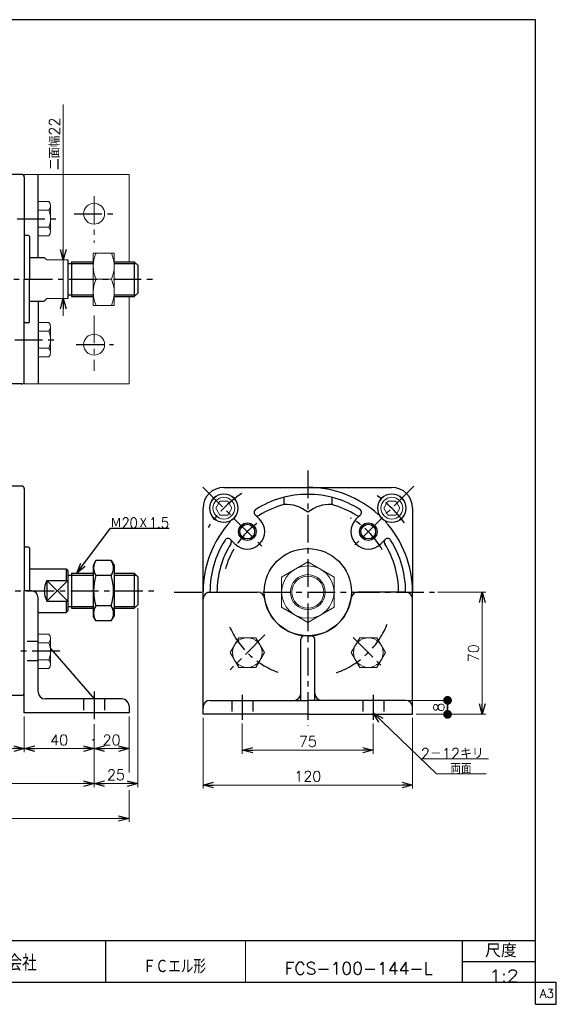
# Model space of a CAD drawing. Header units: millimetres. Extents: x -380 to 408, y -281 to 283.
# Tile 2 of 2: x 101 to 408, y -281 to 283. Entities that reach past the tile are written whole.
import ezdxf
from ezdxf.enums import TextEntityAlignment as Align

# ---------------------------------------------------------------- set-up
doc = ezdxf.new("R2010")
doc.units = ezdxf.units.MM
doc.header["$LTSCALE"] = 0.5
doc.header["$PDSIZE"] = 1
doc.linetypes.add('CENTER', pattern=[50.8, 31.75, -6.35, 6.35, -6.35])
doc.linetypes.add('DASHED', pattern=[19.05, 12.7, -6.35])
doc.layers.add('ZUWAKU', color=7, linetype='Continuous')
doc.styles.add('FdaStyle0', font='txt.shx', dxfattribs={"bigfont": 'bigfont'})
doc.dimstyles.new('DaDimRotatedStyle', dxfattribs={"dimtxt": 6, "dimasz": 6.000004, "dimexe": 2, "dimexo": 2, "dimgap": 2, "dimtad": 3, "dimdsep": 46, "dimtxsty": 'FdaStyle0', "dimblk1": 'OPEN30', "dimblk2": 'OPEN30', "dimsah": 1, "dimcen": 0.09, "dimclrd": 4, "dimclre": 4, "dimclrt": 4, "dimadec": 0, "dimazin": 2, "dimtfac": 1, "dimtdec": 4, "dimtmove": 0, "dimatfit": 0, "dimfxl": 1, "dimarcsym": 0})

# ---------------------------------------------------------------- blocks, each defined once
blk = doc.blocks.new('_OPEN30')
at = {"color": 0, "linetype": 'ByBlock', "lineweight": -2}
for p, q in [((-1, 0.267949), (0, 0)), ((0, 0), (-1, -0.267949)), ((0, 0), (-1, 0))]:
    blk.add_line(p, q, dxfattribs=at)
blk = doc.blocks.new('DC_GROUP_Φ100_6')
at = {"color": 4, "linetype": 'Continuous', "lineweight": 25}
for p, q in [((144.46, -26.34), (142.83, -29.16)), ((153.2, -26.34), (144.46, -26.34)), ((153.2, -26.34), (154.83, -29.16)), ((142.83, -29.16), (142.83, -58.16)), ((154.83, -29.16), (154.83, -58.16)), ((154.83, -29.16), (154.83, -58.16)), ((153.2, -35), (144.46, -35)), ((153.2, -52.32), (144.46, -52.32)), ((144.46, -60.98), (142.83, -58.16)), ((153.2, -60.98), (144.46, -60.98)), ((153.2, -60.98), (154.83, -58.16))]:
    blk.add_line(p, q, dxfattribs=at)
for centre, radius, start, end in [((150.78, -30.67), 7.67, 145.6111, 214.3889), ((146.87, -30.67), 7.67, 325.6111, 34.3889), ((171.78, -43.66), 28.66, 162.4111, 197.5889), ((125.88, -43.66), 28.66, 342.4111, 17.5889), ((150.78, -56.65), 7.67, 145.6111, 214.3889), ((146.87, -56.65), 7.67, 325.6111, 34.3889)]:
    blk.add_arc(centre, radius, start, end, dxfattribs=at)
blk = doc.blocks.new('DC_GROUP_Φ100_7')
at = {"color": 4, "linetype": 'Continuous', "lineweight": 25}
for p, q in [((133.48, -33.66), (152.68, -7.79)), ((152.68, -7.79), (186.28, -7.79))]:
    blk.add_line(p, q, dxfattribs=at)
at = {"color": 4, "xscale": 6.000005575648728, "yscale": 5.999978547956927, "rotation": 233.4269690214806}
blk.add_blockref('_OPEN30', (133.48, -33.66), dxfattribs=at)
at = {"color": 4, "style": 'FdaStyle0', "width": 0.756757}
blk.add_text('Ｍ20Ｘ1.5', height=6, dxfattribs=at).set_placement((152.68, -7.79), (186.28, -7.79), align=Align.FIT)
blk = doc.blocks.new('DC_GROUP_Φ100_9')
at = {"color": 4, "linetype": 'Continuous', "lineweight": 13}
for p, q in [((311.51, 7.64), (309.2, 3.64)), ((316.13, 7.64), (311.51, 7.64)), ((318.44, 3.64), (316.13, 7.64)), ((309.2, 3.64), (311.51, -0.36)), ((316.13, -0.36), (318.44, 3.64)), ((311.51, -0.36), (316.13, -0.36))]:
    blk.add_line(p, q, dxfattribs=at)
for radius in [8.25, 8, 6.27]:
    blk.add_circle((313.82, 3.64), radius, dxfattribs=at)
blk = doc.blocks.new('DC_GROUP_Φ100_10')
at = {"color": 4, "linetype": 'Continuous', "lineweight": 13}
for p, q in [((215.34, 7.64), (213.03, 3.64)), ((219.96, 7.64), (215.34, 7.64)), ((222.27, 3.64), (219.96, 7.64)), ((213.03, 3.64), (215.34, -0.36)), ((219.96, -0.36), (222.27, 3.64)), ((215.34, -0.36), (219.96, -0.36))]:
    blk.add_line(p, q, dxfattribs=at)
for radius in [8.25, 8, 6.27]:
    blk.add_circle((217.65, 3.64), radius, dxfattribs=at)
blk = doc.blocks.new('DC_GROUP_Φ100_11')
at = {"color": 4, "linetype": 'Continuous', "lineweight": 13}
for p, q in [((265.74, -27.12), (250.74, -35.78)), ((280.74, -35.78), (265.74, -27.12)), ((250.74, -35.78), (250.74, -53.1)), ((280.74, -53.1), (280.74, -35.78)), ((250.74, -53.1), (265.74, -61.76)), ((265.74, -61.76), (280.74, -53.1))]:
    blk.add_line(p, q, dxfattribs=at)
for radius in [15, 10, 9.19]:
    blk.add_circle((265.74, -44.44), radius, dxfattribs=at)
blk = doc.blocks.new('*D14')
at = {"color": 4, "linetype": 'Continuous', "lineweight": 13}
for p, q in [((228.24, -119.62), (228.24, -136.98)), ((303.24, -119.62), (303.24, -136.98)), ((228.24, -134.98), (303.24, -134.98))]:
    blk.add_line(p, q, dxfattribs=at)
at = {"color": 4, "xscale": 6.000005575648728, "yscale": 5.999978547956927}
for p, rotation in [((228.24, -134.98), 180), ((303.24, -134.98), 360)]:
    blk.add_blockref('_OPEN30', p, dxfattribs=dict(at, rotation=rotation))
at = {"color": 4, "insert": (265.74, -132.98), "char_height": 6, "width": 22.5, "attachment_point": 8, "style": 'FdaStyle0'}
blk.add_mtext('\\T1.00;75', dxfattribs=at)
blk = doc.blocks.new('*D15')
at = {"color": 4, "linetype": 'Continuous', "lineweight": 13}
for p, q in [((205.74, -116.44), (205.74, -156.98)), ((325.74, -116.44), (325.74, -156.98)), ((205.74, -154.98), (325.74, -154.98))]:
    blk.add_line(p, q, dxfattribs=at)
at = {"color": 4, "xscale": 6.000005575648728, "yscale": 5.999978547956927}
for p, rotation in [((205.74, -154.98), 180), ((325.74, -154.98), 360)]:
    blk.add_blockref('_OPEN30', p, dxfattribs=dict(at, rotation=rotation))
at = {"color": 4, "insert": (265.74, -152.98), "char_height": 6, "width": 30, "attachment_point": 8, "style": 'FdaStyle0'}
blk.add_mtext('\\T1.00;120', dxfattribs=at)
blk = doc.blocks.new('_DOT')
at = {"color": 0, "linetype": 'ByBlock', "lineweight": -2}
blk.add_line((-0.5, 0), (-1, 0), dxfattribs=at)
at = {"color": 0, "linetype": 'ByBlock', "const_width": 0.5}
blk.add_lwpolyline([(-0.25, 0, 1), (0.25, 0, 1)], format="xyb", close=True, dxfattribs=at)
blk = doc.blocks.new('*D16')
at = {"color": 4, "linetype": 'Continuous', "lineweight": 13}
for p, q in [((323.74, -106.44), (347.74, -106.44)), ((345.74, -114.44), (345.74, -106.44)), ((327.74, -114.44), (347.74, -114.44))]:
    blk.add_line(p, q, dxfattribs=at)
at = {"color": 4, "xscale": 5, "yscale": 5}
for p, rotation in [((345.74, -106.44), 90), ((345.74, -114.44), 270)]:
    blk.add_blockref('_DOT', p, dxfattribs=dict(at, rotation=rotation))
at = {"color": 4, "insert": (343.74, -110.44), "char_height": 6, "width": 15, "attachment_point": 8, "rotation": 90, "style": 'FdaStyle0'}
blk.add_mtext('\\T1.00;8', dxfattribs=at)
blk = doc.blocks.new('*D17')
at = {"color": 4, "linetype": 'Continuous', "lineweight": 13}
for p, q in [((340.18, -44.44), (367.63, -44.44)), ((365.63, -114.44), (365.63, -44.44)), ((327.74, -114.44), (367.63, -114.44))]:
    blk.add_line(p, q, dxfattribs=at)
at = {"color": 4, "xscale": 6.000005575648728, "yscale": 5.999978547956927}
for p, rotation in [((365.63, -44.44), 90), ((365.63, -114.44), 270)]:
    blk.add_blockref('_OPEN30', p, dxfattribs=dict(at, rotation=rotation))
at = {"color": 4, "insert": (363.63, -79.44), "char_height": 6, "width": 22.5, "attachment_point": 8, "rotation": 90, "style": 'FdaStyle0'}
blk.add_mtext('\\T1.00;70', dxfattribs=at)
blk = doc.blocks.new('DC_GROUP_Φ100_13')
at = {"color": 4, "linetype": 'Continuous', "lineweight": 13}
for p, q in [((111.39, -88.13), (111.39, -68.5)), ((111.39, -68.5), (117.48, -68.5)), ((118.39, -85.67), (118.39, -70.95)), ((111.39, -73.4), (117.48, -73.4)), ((111.39, -83.22), (117.48, -83.22)), ((111.39, -88.13), (117.48, -88.13))]:
    blk.add_line(p, q, dxfattribs=at)
for centre, radius, start, end in [((114.6, -70.95), 3.78, 319.5701, 40.4299), ((104.61, -78.31), 13.78, 339.1359, 20.8641), ((114.6, -85.67), 3.78, 319.5701, 40.4299)]:
    blk.add_arc(centre, radius, start, end, dxfattribs=at)
blk = doc.blocks.new('DC_GROUP_Φ100_14')
at = {"color": 4, "linetype": 'Continuous', "lineweight": 13}
for p, q in [((226.18, -70.59), (221.27, -79.09)), ((236, -70.59), (226.18, -70.59)), ((240.9, -79.09), (236, -70.59)), ((221.27, -79.09), (226.18, -87.59)), ((236, -87.59), (240.9, -79.09)), ((226.18, -87.59), (236, -87.59))]:
    blk.add_line(p, q, dxfattribs=at)
blk.add_circle((231.09, -79.09), 8.5, dxfattribs=at)
blk = doc.blocks.new('DC_GROUP_Φ100_15')
at = {"color": 4, "linetype": 'Continuous', "lineweight": 13}
for p, q in [((295.48, -70.59), (290.57, -79.09)), ((305.29, -70.59), (295.48, -70.59)), ((310.2, -79.09), (305.29, -70.59)), ((290.57, -79.09), (295.48, -87.59)), ((305.29, -87.59), (310.2, -79.09)), ((295.48, -87.59), (305.29, -87.59))]:
    blk.add_line(p, q, dxfattribs=at)
blk.add_circle((300.39, -79.09), 8.5, dxfattribs=at)
blk = doc.blocks.new('*D21')
at = {"color": 4, "linetype": 'Continuous', "lineweight": 13}
for p, q in [((-164.61, -115.66), (-164.61, -136.11)), ((103.39, -115.66), (103.39, -136.11)), ((-164.61, -134.11), (103.39, -134.11))]:
    blk.add_line(p, q, dxfattribs=at)
at = {"color": 4, "xscale": 6.000005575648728, "yscale": 5.999978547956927}
for p, rotation in [((-164.61, -134.11), 180), ((103.39, -134.11), 360)]:
    blk.add_blockref('_OPEN30', p, dxfattribs=dict(at, rotation=rotation))
at = {"color": 4, "insert": (-30.61, -132.11), "char_height": 6, "width": 15, "attachment_point": 8, "style": 'FdaStyle0'}
blk.add_mtext('\\T1.00;A', dxfattribs=at)
blk = doc.blocks.new('*D22')
at = {"color": 4, "linetype": 'Continuous', "lineweight": 13}
for p, q in [((103.39, -115.66), (103.39, -136.11)), ((143.39, -120.1), (143.39, -136.11)), ((103.39, -134.11), (143.39, -134.11))]:
    blk.add_line(p, q, dxfattribs=at)
at = {"color": 4, "xscale": 6.000005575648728, "yscale": 5.999978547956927}
for p, rotation in [((103.39, -134.11), 180), ((143.39, -134.11), 360)]:
    blk.add_blockref('_OPEN30', p, dxfattribs=dict(at, rotation=rotation))
at = {"color": 4, "insert": (123.39, -132.11), "char_height": 6, "width": 22.5, "attachment_point": 8, "style": 'FdaStyle0'}
blk.add_mtext('\\T1.00;40', dxfattribs=at)
blk = doc.blocks.new('*D23')
at = {"color": 4, "linetype": 'Continuous', "lineweight": 13}
for p, q in [((163.39, -115.66), (163.39, -136.11)), ((143.39, -120.1), (143.39, -136.11)), ((143.39, -134.11), (163.39, -134.11))]:
    blk.add_line(p, q, dxfattribs=at)
at = {"color": 4, "xscale": 6.000005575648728, "yscale": 5.999978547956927}
for p, rotation in [((143.39, -134.11), 180), ((163.39, -134.11), 360)]:
    blk.add_blockref('_OPEN30', p, dxfattribs=dict(at, rotation=rotation))
at = {"color": 4, "insert": (153.39, -132.11), "char_height": 6, "width": 22.5, "attachment_point": 8, "style": 'FdaStyle0'}
blk.add_mtext('\\T1.00;20', dxfattribs=at)
blk = doc.blocks.new('DC_GROUP_Φ100_16')
at = {"color": 4, "linetype": 'Continuous', "lineweight": 13}
for p, q in [((154.89, 149.8), (142.89, 149.8)), ((142.89, 149.8), (142.89, 119.8)), ((154.89, 119.8), (154.89, 149.8)), ((144.51, 134.8), (153.28, 134.8)), ((142.89, 119.8), (154.89, 119.8))]:
    blk.add_line(p, q, dxfattribs=at)
for centre, start, end in [((160.96, 142.3), 155.495, 204.505), ((136.82, 142.3), 335.495, 24.505), ((160.96, 127.3), 155.495, 204.505), ((136.82, 127.3), 335.495, 24.505)]:
    blk.add_arc(centre, 18.08, start, end, dxfattribs=at)
blk = doc.blocks.new('DC_GROUP_Φ100_17')
at = {"color": 4, "linetype": 'Continuous', "lineweight": 13}
for p, q in [((111.39, 90.34), (111.39, 109.97)), ((111.39, 109.97), (117.48, 109.97)), ((118.39, 92.79), (118.39, 107.52)), ((111.39, 105.06), (117.48, 105.06)), ((111.39, 95.25), (117.48, 95.25)), ((111.39, 90.34), (117.48, 90.34))]:
    blk.add_line(p, q, dxfattribs=at)
for centre, radius, start, end in [((114.6, 107.52), 3.78, 319.5701, 40.4299), ((104.61, 100.16), 13.78, 339.1359, 20.8641), ((114.6, 92.79), 3.78, 319.5701, 40.4299)]:
    blk.add_arc(centre, radius, start, end, dxfattribs=at)
blk = doc.blocks.new('DC_GROUP_Φ100_18')
at = {"color": 4, "linetype": 'Continuous', "lineweight": 13}
for p, q in [((111.39, 159.64), (111.39, 179.27)), ((111.39, 179.27), (117.48, 179.27)), ((118.39, 162.09), (118.39, 176.81)), ((111.39, 174.36), (117.48, 174.36)), ((111.39, 164.54), (117.48, 164.54)), ((111.39, 159.64), (117.48, 159.64))]:
    blk.add_line(p, q, dxfattribs=at)
for centre, radius, start, end in [((114.6, 176.81), 3.78, 319.5701, 40.4299), ((104.61, 169.45), 13.78, 339.1359, 20.8641), ((114.6, 162.09), 3.78, 319.5701, 40.4299)]:
    blk.add_arc(centre, radius, start, end, dxfattribs=at)
blk = doc.blocks.new('*D29')
at = {"color": 4, "linetype": 'Continuous', "lineweight": 13}
for p, q in [((-204.61, -120.1), (-204.61, -156.11)), ((143.39, -120.1), (143.39, -156.11)), ((-204.61, -154.11), (143.39, -154.11))]:
    blk.add_line(p, q, dxfattribs=at)
at = {"color": 4, "xscale": 6.000005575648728, "yscale": 5.999978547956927}
for p, rotation in [((-204.61, -154.11), 180), ((143.39, -154.11), 360)]:
    blk.add_blockref('_OPEN30', p, dxfattribs=dict(at, rotation=rotation))
at = {"color": 4, "insert": (-30.61, -152.11), "char_height": 6, "width": 15, "attachment_point": 8, "style": 'FdaStyle0'}
blk.add_mtext('\\T1.00;B', dxfattribs=at)
blk = doc.blocks.new('*D30')
at = {"color": 4, "linetype": 'Continuous', "lineweight": 13}
for p, q in [((168.39, -53.66), (168.39, -156.11)), ((143.39, -120.1), (143.39, -156.11)), ((143.39, -154.11), (168.39, -154.11))]:
    blk.add_line(p, q, dxfattribs=at)
at = {"color": 4, "xscale": 6.000005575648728, "yscale": 5.999978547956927}
for p, rotation in [((143.39, -154.11), 180), ((168.39, -154.11), 360)]:
    blk.add_blockref('_OPEN30', p, dxfattribs=dict(at, rotation=rotation))
at = {"color": 4, "insert": (155.89, -152.11), "char_height": 6, "width": 22.5, "attachment_point": 8, "style": 'FdaStyle0'}
blk.add_mtext('\\T1.00;25', dxfattribs=at)
blk = doc.blocks.new('DC_GROUP_Φ100_21')
at = {"color": 4, "linetype": 'Continuous', "lineweight": 13}
for p, q in [((-224.61, -115.66), (-224.61, -176.11)), ((163.39, -115.66), (163.39, -147.81)), ((163.39, -157.82), (163.39, -176.11)), ((-224.61, -174.11), (163.39, -174.11))]:
    blk.add_line(p, q, dxfattribs=at)
at = {"color": 4, "xscale": 6.000005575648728, "yscale": 5.999978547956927}
for p, rotation in [((-224.61, -174.11), 180), ((163.39, -174.11), 360)]:
    blk.add_blockref('_OPEN30', p, dxfattribs=dict(at, rotation=rotation))
at = {"color": 4, "style": 'FdaStyle0'}
blk.add_text('C', height=6, dxfattribs=at).set_placement((-33.61, -172.11), (-27.61, -172.11), align=Align.FIT)

msp = doc.modelspace()

# ---------------------------------------------------------------- linework, layer by layer
at = {"color": 4, "linetype": 'Continuous', "lineweight": 13}
for p, q in [((125.727, 234.786), (125.727, 145.804)), ((103.385, 194.804), (103.385, 74.804)), ((103.385, 194.804), (163.378, 194.804)), ((163.378, 194.804), (163.378, 144.804)), ((116.385, 145.804), (114.812, 147.304)), ((128.385, 145.804), (116.385, 145.804)), ((125.727, 123.804), (125.727, 145.804)), ((163.378, 124.804), (163.378, 74.804)), ((116.385, 123.804), (114.812, 122.304)), ((128.385, 123.804), (116.385, 123.804)), ((125.727, 113.804), (125.727, 123.804)), ((163.378, 74.804), (103.378, 74.804)), ((303.237, -113.541), (339.334, -148.511)), ((330.408, -139.864), (369.272, -139.864)), ((339.334, -148.511), (367.758, -148.511))]:
    msp.add_line(p, q, dxfattribs=at)
at = {"color": 4, "linetype": 'Continuous', "lineweight": 25}
for p, q in [((101.885, 194.804), (76.385, 194.804)), ((101.885, 194.804), (76.385, 194.804)), ((103.385, 193.304), (103.385, 134.804)), ((103.385, 193.304), (103.385, 134.804)), ((111.385, 147.304), (111.385, 194.804)), ((105.885, 159.804), (103.385, 159.804)), ((105.885, 159.804), (103.385, 159.804)), ((106.385, 159.304), (106.385, 134.804)), ((106.385, 159.304), (106.385, 134.804)), ((106.385, 147.304), (114.812, 147.304)), ((128.385, 145.804), (128.385, 123.804)), ((128.385, 143.804), (130.385, 143.804)), ((130.385, 144.804), (130.385, 124.804)), ((130.385, 144.804), (142.827, 144.804)), ((130.385, 143.804), (142.827, 143.804)), ((154.827, 144.804), (166.385, 144.804)), ((154.827, 143.804), (167.385, 143.804)), ((168.385, 142.804), (166.385, 144.804)), ((166.385, 144.804), (166.385, 124.804)), ((168.385, 142.804), (168.385, 126.804)), ((103.385, 76.304), (103.385, 134.804)), ((106.385, 110.304), (106.385, 134.804)), ((128.385, 125.804), (130.385, 125.804)), ((130.385, 125.804), (142.827, 125.804)), ((130.385, 124.804), (142.827, 124.804)), ((154.827, 125.804), (167.385, 125.804)), ((154.894, 124.804), (166.385, 124.804)), ((168.385, 126.804), (166.385, 124.804)), ((106.385, 122.304), (114.812, 122.304)), ((111.385, 122.304), (111.385, 74.804)), ((105.885, 109.804), (103.385, 109.804)), ((101.885, 74.804), (76.385, 74.804)), ((101.885, 16.338), (76.385, 16.338)), ((101.885, 16.338), (76.385, 16.338)), ((103.385, 14.838), (103.385, -43.662)), ((103.385, 14.838), (103.385, -43.662)), ((217.737, 15.559), (265.737, 15.559)), ((265.982, 15.559), (313.737, 15.559)), ((252.037, 9.858), (252.037, 5.722)), ((279.437, 9.858), (279.437, 5.722)), ((205.737, -44.195), (205.737, 3.559)), ((325.737, 3.559), (325.737, -44.441)), ((235.579, -0.14), (238.16, -2.721)), ((295.895, -0.14), (293.314, -2.721)), ((221.437, -14.283), (224.018, -16.863)), ((310.037, -14.283), (307.456, -16.863)), ((105.885, -18.662), (103.385, -18.662)), ((105.885, -18.662), (103.385, -18.662)), ((106.385, -19.162), (106.385, -43.662)), ((106.385, -19.162), (106.385, -43.662)), ((106.385, -31.162), (127.385, -31.162)), ((127.385, -31.162), (128.385, -32.162)), ((127.385, -31.162), (127.385, -37.722)), ((128.385, -32.162), (128.385, -55.162)), ((130.385, -33.662), (142.827, -33.662)), ((130.385, -33.662), (130.385, -53.662)), ((154.827, -33.662), (166.385, -33.662)), ((168.385, -35.662), (166.385, -33.662)), ((166.385, -33.662), (166.385, -53.662)), ((116.385, -37.722), (116.385, -49.602)), ((116.385, -37.722), (128.385, -37.722)), ((116.385, -37.722), (128.385, -49.602)), ((128.385, -37.722), (116.385, -49.602)), ((128.385, -34.662), (130.385, -34.662)), ((130.385, -34.662), (142.827, -34.662)), ((154.827, -34.662), (167.385, -34.662)), ((168.385, -35.662), (168.385, -51.662)), ((103.385, -102.162), (103.385, -43.662)), ((107.385, -43.662), (103.385, -43.662)), ((103.385, -113.662), (103.385, -43.662)), ((205.737, -114.441), (205.737, -44.195)), ((209.737, -44.441), (237.014, -44.441)), ((321.737, -44.441), (294.46, -44.441)), ((325.737, -114.441), (325.737, -44.441)), ((111.385, -101.662), (111.385, -47.662)), ((116.385, -49.602), (128.385, -49.602)), ((127.385, -49.602), (127.385, -56.162)), ((111.385, -56.162), (127.385, -56.162)), ((127.385, -56.162), (128.385, -55.162)), ((128.385, -52.662), (130.385, -52.662)), ((130.385, -52.662), (142.827, -52.662)), ((130.385, -53.662), (142.827, -53.662)), ((153.932, -53.662), (166.385, -53.662)), ((154.827, -52.662), (167.385, -52.662)), ((168.385, -51.662), (166.385, -53.662)), ((261.737, -106.441), (261.737, -71.441)), ((265.737, -69.441), (263.737, -69.441)), ((265.737, -69.441), (267.737, -69.441)), ((269.737, -106.441), (269.737, -71.441)), ((118.385, -76.756), (143.385, -105.662)), ((101.885, -103.662), (76.385, -103.662)), ((159.385, -105.662), (115.385, -105.662)), ((209.737, -106.441), (265.737, -106.441)), ((321.737, -106.441), (265.737, -106.441)), ((163.385, -109.662), (163.385, -113.662)), ((163.385, -113.662), (103.385, -113.662)), ((265.737, -114.441), (205.737, -114.441)), ((265.737, -114.441), (325.737, -114.441))]:
    msp.add_line(p, q, dxfattribs=at)
at = {"color": 4, "linetype": 'CENTER', "lineweight": 13}
for p, q in [((143.385, 182.364), (143.385, 155.728)), ((143.385, 114.05), (143.385, 82.4))]:
    msp.add_line(p, q, dxfattribs=at)
at = {"color": 4, "linetype": 'CENTER', "lineweight": 25}
for p, q in [((99.342, 169.452), (122.045, 169.452)), ((131.913, 172.304), (156.669, 172.304)), ((-175.679, 134.804), (179.026, 134.804)), ((98.029, 100.156), (121.071, 100.156)), ((133.167, 97.304), (154.475, 97.304)), ((265.737, 25.296), (265.737, -121.067)), ((205.71, 15.586), (240.2, -18.903)), ((326.407, 16.229), (291.74, -18.438)), ((-174.771, -43.662), (179.026, -43.662)), ((189.267, -44.441), (338.178, -44.441)), ((241.208, -68.969), (221.194, -88.984)), ((291.779, -70.483), (309.716, -88.42)), ((123.749, -78.31), (101.522, -78.31)), ((143.385, -101.343), (143.385, -118.101)), ((228.237, -103.279), (228.237, -117.624)), ((303.237, -103.279), (303.237, -117.624))]:
    msp.add_line(p, q, dxfattribs=at)
at = {"color": 4, "linetype": 'DASHED', "lineweight": 25}
for p, q in [((111.385, -72.81), (103.385, -72.81)), ((111.385, -83.81), (103.385, -83.81)), ((137.385, -105.662), (137.385, -113.662)), ((149.385, -105.662), (149.385, -113.662)), ((222.237, -106.441), (222.237, -114.441)), ((234.237, -106.441), (234.237, -114.441)), ((297.237, -106.441), (297.237, -114.441)), ((309.237, -106.441), (309.237, -114.441))]:
    msp.add_line(p, q, dxfattribs=at)
at = {"color": 4, "linetype": 'Continuous', "lineweight": 13}
for centre in [(143.385, 172.304), (143.385, 97.304)]:
    msp.add_circle(centre, 6, dxfattribs=at)
at = {"color": 4, "linetype": 'Continuous', "lineweight": 25}
for centre, radius in [((231.089, -9.792), 5), ((231.089, -9.792), 4.2), ((300.385, -9.792), 5), ((300.385, -9.792), 4.2), ((265.737, -44.441), 25)]:
    msp.add_circle(centre, radius, dxfattribs=at)
for centre, radius, start, end in [((101.885, 193.304), 1.5, 360, 90), ((101.885, 193.304), 1.5, 360, 90), ((105.885, 159.304), 0.5, 360, 90), ((105.885, 159.304), 0.5, 360, 90), ((105.885, 110.304), 0.5, 270, 0), ((101.885, 76.304), 1.5, 270, 0), ((101.885, 14.838), 1.5, 360, 90), ((101.885, 14.838), 1.5, 360, 90), ((217.737, 3.559), 12, 90, 180), ((265.737, -44.441), 56, 90, 122.16041), ((265.737, -44.441), 56, 57.83959, 90), ((265.737, -44.441), 60, 47.57665, 89.76563), ((313.737, 3.559), 12, 0, 90), ((265.737, -44.441), 52, 105.27556, 122.16041), ((253.198, -14.244), 20, 51.01605, 93.32953), ((278.275, -14.244), 20, 86.67047, 128.98395), ((265.737, -44.441), 52, 57.83959, 74.72444), ((236.993, 1.274), 2, 122.16041, 302.16041), ((294.481, 1.274), 2, 237.83959, 57.83959), ((265.737, -44.441), 60, 137.57665, 179.76563), ((231.089, -9.792), 10, 225, 45), ((300.385, -9.792), 10, 135, 315), ((265.737, -44.441), 60, 0, 42.42335), ((265.737, -44.441), 56, 147.83959, 180), ((265.737, -44.441), 52, 147.83959, 180), ((220.023, -15.697), 2, 327.83959, 147.83959), ((311.451, -15.697), 2, 32.16041, 212.16041), ((265.737, -44.441), 52, 0, 32.16041), ((265.737, -44.441), 56, 0, 32.16041), ((105.885, -19.162), 0.5, 360, 90), ((105.885, -19.162), 0.5, 360, 90), ((265.737, -44.441), 49, 149.91438, 164.19633), ((126.812, -43.662), 12, 150.33025, 209.66975), ((107.385, -47.662), 4, 0, 90), ((209.737, -48.441), 4, 90, 180), ((237.014, -48.441), 4, 7.92814, 90), ((294.46, -48.441), 4, 90, 172.07186), ((321.737, -48.441), 4, 0, 90), ((265.737, -44.441), 25, 187.92814, 270), ((265.737, -44.441), 25, 270, 352.07186), ((263.737, -71.441), 2, 90, 180), ((267.737, -71.441), 2, 0, 90), ((101.885, -102.162), 1.5, 270, 0), ((115.385, -101.662), 4, 180, 270), ((159.385, -109.662), 4, 0, 90), ((209.737, -110.441), 4, 90, 180), ((257.737, -102.441), 4, 270, 0), ((273.737, -102.441), 4, 180, 270), ((321.737, -110.441), 4, 0, 90)]:
    msp.add_arc(centre, radius, start, end, dxfattribs=at)
at = {"color": 4, "linetype": 'CENTER', "lineweight": 25}
for radius, start, end in [(68, 123.76225, 147.01796), (68, 35.63092, 56.42583), (49, 126.67309, 148.90521), (49, 29.70803, 60.04185), (49, 289.50648, 339.23482), (49, 203.86721, 249.47002)]:
    msp.add_arc((265.737, -44.441), radius, start, end, dxfattribs=at)
at = {"color": 5, "linetype": 'Continuous'}
msp.add_point((142.858, -129.117), dxfattribs=at)
at = {"layer": 'ZUWAKU', "color": 5, "linetype": 'Continuous', "lineweight": 25}
for p, q in [((396, 283.453), (-380, 283.453)), ((396, -280.547), (396, 283.453)), ((408, -268.047), (-380, -268.047)), ((408, -280.547), (408, -268.047)), ((396, -280.547), (408, -280.547))]:
    msp.add_line(p, q, dxfattribs=at)
at = {"layer": 'ZUWAKU', "color": 4, "linetype": 'Continuous', "lineweight": 25}
for p, q in [((14, -244.047), (396, -244.047)), ((150, -244.047), (150, -268.047)), ((354.27, -268.047), (354.27, -244.047)), ((354.27, -256.047), (396, -256.047))]:
    msp.add_line(p, q, dxfattribs=at)
at = {"layer": 'ZUWAKU', "color": 4, "linetype": 'Continuous', "lineweight": 13}
msp.add_line((230, -244.047), (230, -268.047), dxfattribs=at)

# ---------------------------------------------------------------- block references
at = {"linetype": 'Continuous'}
for name in ['DC_GROUP_Φ100_18', 'DC_GROUP_Φ100_16', 'DC_GROUP_Φ100_17', 'DC_GROUP_Φ100_10', 'DC_GROUP_Φ100_9', 'DC_GROUP_Φ100_7', 'DC_GROUP_Φ100_6', 'DC_GROUP_Φ100_11', 'DC_GROUP_Φ100_13', 'DC_GROUP_Φ100_14', 'DC_GROUP_Φ100_15', 'DC_GROUP_Φ100_21']:
    msp.add_blockref(name, (0, 0), dxfattribs=at)
at = {"color": 4, "xscale": 6.000005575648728, "yscale": 5.999978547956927}
for p, rotation in [((125.727, 145.804), 270), ((125.727, 123.804), 90), ((303.237, -113.541), 135.9089547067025)]:
    msp.add_blockref('_OPEN30', p, dxfattribs=dict(at, rotation=rotation))

# ---------------------------------------------------------------- texts
at = {"color": 4, "style": 'FdaStyle0', "width": 0.892857}
msp.add_text('二面幅22', height=6, rotation=90, dxfattribs=at).set_placement((123.727, 197.351), (123.727, 227.351), align=Align.FIT)
at = {"color": 4, "style": 'FdaStyle0'}
for s, height, width, p, p2 in [('2－12キリ', 6, 0.909091, (330.408, -139.864), (366.408, -139.864)), ('両面', 6, 0.833333, (347.449, -148.511), (359.449, -148.511)), ('ＦＣエル形', 8, 0.692308, (171.401, -262.858), (207.401, -262.858)), ('FCS-100-144-L', 7, 0.823301, (252.446, -263.488), (337.246, -263.488)), ('1:2', 7, 0.8, (369.666, -267.764), (386.466, -267.764))]:
    msp.add_text(s, height=height, dxfattribs=dict(at, width=width)).set_placement(p, p2, align=Align.FIT)
at = {"layer": 'ZUWAKU', "color": 4, "style": 'FdaStyle0'}
for s, height, width, p, p2 in [('尺度', 7.6, 0.749175, (367.23, -253.607), (385.39, -253.607)), ('藤倉ゴム工業株式会社', 9, 0.652778, (26.025, -261.362), (110.625, -261.362))]:
    msp.add_text(s, height=height, dxfattribs=dict(at, width=width)).set_placement(p, p2, align=Align.FIT)
at = {"layer": 'ZUWAKU', "color": 7, "style": 'FdaStyle0', "width": 0.8}
msp.add_text('A3', height=5, dxfattribs=at).set_placement((398.615, -276.797), (406.615, -276.797), align=Align.FIT)

# ---------------------------------------------------------------- dimensions: what is measured, and where the dimension line sits
at = {"linetype": 'Continuous', "lineweight": 13}
for base, p2, override, picture, middle in [((365.626, -44.441), (338.178, -44.441), {"dimtxt": 6, "dimasz": 6.000004, "dimexe": 2, "dimexo": 2, "dimgap": 2, "dimtad": 3, "dimtih": 0, "dimtoh": 0, "dimdec": 2, "dimzin": 8, "dimtxsty": 'FdaStyle0', "dimblk1": 'OPEN30', "dimblk2": 'OPEN30', "dimsah": 1, "dimclrd": 4, "dimclre": 4, "dimclrt": 4, "dimazin": 2, "dimtofl": 1, "dimatfit": 0, "dimtolj": 0, "dimtzin": 8}, '*D17', (365.626, -79.441)), ((345.737, -106.441), (321.737, -106.441), {"dimtxt": 6, "dimasz": 5, "dimexe": 2, "dimexo": 2, "dimgap": 2, "dimtad": 3, "dimtih": 0, "dimtoh": 0, "dimdec": 2, "dimzin": 8, "dimtxsty": 'FdaStyle0', "dimblk1": 'DOT', "dimblk2": 'DOT', "dimsah": 1, "dimclrd": 4, "dimclre": 4, "dimclrt": 4, "dimazin": 2, "dimtofl": 1, "dimatfit": 0, "dimtolj": 0, "dimtzin": 8}, '*D16', (345.737, -110.441))]:
    dim = msp.add_linear_dim(base=base, p1=(325.737, -114.441), p2=p2, angle=90, dimstyle='DaDimRotatedStyle', override=override, dxfattribs=at)
    dim.commit()
    dim.dimension.update_dxf_attribs({"geometry": picture, "text_midpoint": middle})
for base, p1, p2, picture, middle in [((168.385, -154.106), (143.385, -118.101), (168.385, -51.662), '*D30', (155.885, -154.106)), ((143.385, -134.106), (103.385, -113.662), (143.385, -118.101), '*D22', (123.385, -134.106)), ((163.385, -134.106), (143.385, -118.101), (163.385, -113.662), '*D23', (153.385, -134.106)), ((325.737, -154.983), (205.737, -114.441), (325.737, -114.441), '*D15', (265.737, -154.983)), ((303.237, -134.983), (228.237, -117.624), (303.237, -117.624), '*D14', (265.737, -134.983))]:
    dim = msp.add_linear_dim(base=base, p1=p1, p2=p2, dimstyle='DaDimRotatedStyle', override={"dimtxt": 6, "dimasz": 6.000004, "dimexe": 2, "dimexo": 2, "dimgap": 2, "dimtad": 3, "dimtih": 0, "dimtoh": 0, "dimdec": 2, "dimzin": 8, "dimtxsty": 'FdaStyle0', "dimblk1": 'OPEN30', "dimblk2": 'OPEN30', "dimsah": 1, "dimclrd": 4, "dimclre": 4, "dimclrt": 4, "dimazin": 2, "dimtofl": 1, "dimatfit": 0, "dimtolj": 0, "dimtzin": 8}, dxfattribs=at)
    dim.commit()
    dim.dimension.update_dxf_attribs({"geometry": picture, "text_midpoint": middle})
for base, p1, p2, text, picture, middle in [((143.385, -154.106), (-204.615, -118.101), (143.385, -118.101), 'B', '*D29', (-30.615, -154.106)), ((103.385, -134.106), (-164.615, -113.662), (103.385, -113.662), 'A', '*D21', (-30.615, -134.106))]:
    dim = msp.add_linear_dim(base=base, p1=p1, p2=p2, text=text, dimstyle='DaDimRotatedStyle', override={"dimtxt": 6, "dimasz": 6.000004, "dimexe": 2, "dimexo": 2, "dimgap": 2, "dimtad": 3, "dimtih": 0, "dimtoh": 0, "dimdec": 2, "dimzin": 8, "dimtxsty": 'FdaStyle0', "dimblk1": 'OPEN30', "dimblk2": 'OPEN30', "dimsah": 1, "dimclrd": 4, "dimclre": 4, "dimclrt": 4, "dimazin": 2, "dimtofl": 1, "dimatfit": 0, "dimtolj": 0, "dimtzin": 8}, dxfattribs=at)
    dim.commit()
    dim.dimension.update_dxf_attribs({"geometry": picture, "text_midpoint": middle})

doc.saveas('drawing.dxf')
